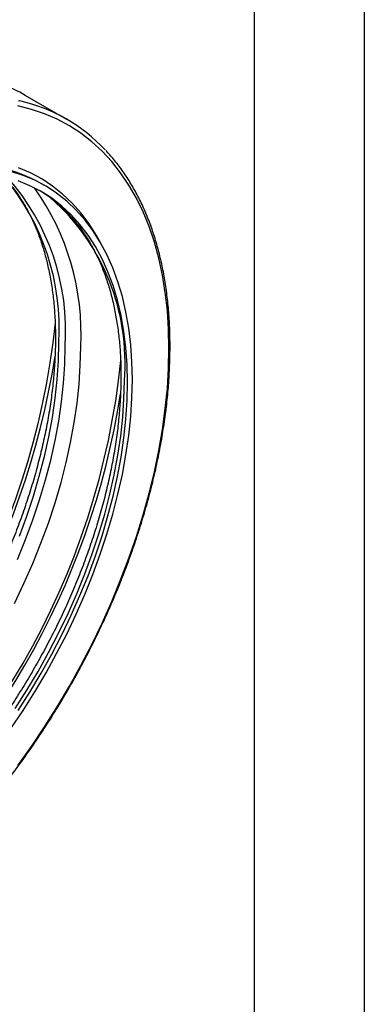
# Model space of a CAD drawing. Header units: millimetres. Extents: x 0 to 140, y 0 to 108.
# Tile 7 of 8: x 130 to 140, y 65 to 93. Entities that reach past the tile are written whole.
import ezdxf

# ---------------------------------------------------------------- set-up
doc = ezdxf.new("R2010")
doc.units = ezdxf.units.MM
doc.header["$LTSCALE"] = 0.5
doc.layers.add('TEXT', color=140, linetype='Continuous', lineweight=25)

msp = doc.modelspace()

# ---------------------------------------------------------------- linework, layer by layer
at = {"color": 7, "linetype": 'Continuous'}
msp.add_line((139.701, 107.951), (139.701, 0.001), dxfattribs=at)
for p, q in [((131.134, 90.075), (129.94, 90.765)), ((130.497, 88.173), (130.406, 88.225))]:
    msp.add_line(p, q)
at = {"flags": 128}
for points in [[(134.077, 83.485), (134.065, 84.037), (134.03, 84.574), (133.971, 85.094), (133.889, 85.597), (133.784, 86.082), (133.656, 86.546), (133.505, 86.99), (133.332, 87.412), (133.138, 87.811), (132.922, 88.186), (132.685, 88.537), (132.428, 88.862), (132.151, 89.16), (131.856, 89.431), (131.542, 89.675), (131.21, 89.891), (130.862, 90.077), (130.498, 90.235), (130.119, 90.362), (129.726, 90.46)], [(129.779, 90.603), (129.742, 90.611)], [(132.115, 86.513), (131.991, 86.736), (131.777, 87.073), (131.542, 87.384), (131.288, 87.669), (131.015, 87.928), (130.723, 88.158), (130.413, 88.361), (130.087, 88.535), (129.746, 88.68)], [(133.024, 82.587), (133.012, 83.097), (132.977, 83.593), (132.919, 84.072), (132.838, 84.534), (132.735, 84.978), (132.608, 85.401), (132.46, 85.803), (132.29, 86.184), (132.099, 86.541), (131.887, 86.874), (131.654, 87.182), (131.402, 87.464), (131.132, 87.72), (130.843, 87.949), (130.537, 88.149), (130.214, 88.322), (129.875, 88.465), (129.522, 88.579)], [(132.882, 82.505), (132.871, 83.011), (132.836, 83.503), (132.778, 83.978), (132.697, 84.436), (132.593, 84.874), (132.467, 85.294), (132.319, 85.691), (132.149, 86.067), (131.957, 86.42), (131.746, 86.748), (131.513, 87.052), (131.262, 87.329), (130.991, 87.58), (130.703, 87.804), (130.397, 87.999), (130.075, 88.166), (129.737, 88.304)], [(130.696, 87.795), (130.612, 87.856), (130.351, 88.025)], [(129.77, 78.091), (129.982, 78.664), (130.173, 79.237), (130.343, 79.809), (130.491, 80.378), (130.617, 80.943), (130.721, 81.502), (130.802, 82.053), (130.86, 82.595), (130.895, 83.127), (130.906, 83.646)], [(129.629, 76.15), (129.902, 76.723), (130.156, 77.301), (130.39, 77.882), (130.604, 78.465), (130.797, 79.048), (130.969, 79.63), (131.118, 80.209), (131.246, 80.783), (131.35, 81.351), (131.432, 81.911), (131.49, 82.462), (131.525, 83.002), (131.537, 83.53)], [(129.718, 77.415), (129.95, 77.986), (130.162, 78.559), (130.354, 79.133), (130.524, 79.705), (130.672, 80.274), (130.798, 80.839), (130.902, 81.397), (130.983, 81.949), (131.041, 82.491), (131.076, 83.022), (131.087, 83.542)], [(129.726, 71.487), (130.119, 72.039), (130.498, 72.605), (130.862, 73.182), (131.21, 73.771), (131.542, 74.369), (131.856, 74.975), (132.151, 75.588), (132.428, 76.206), (132.685, 76.827), (132.922, 77.451), (133.138, 78.076), (133.332, 78.699), (133.505, 79.321), (133.656, 79.938), (133.784, 80.551), (133.889, 81.157), (133.971, 81.755), (134.03, 82.343), (134.065, 82.92), (134.077, 83.485)], [(129.522, 72.552), (129.875, 73.074), (130.214, 73.608), (130.537, 74.153), (130.843, 74.707), (131.132, 75.269), (131.402, 75.838), (131.654, 76.411), (131.887, 76.987), (132.099, 77.565), (132.29, 78.143), (132.46, 78.72), (132.608, 79.293), (132.735, 79.863), (132.838, 80.426), (132.919, 80.981), (132.977, 81.527), (133.012, 82.063), (133.024, 82.587)], [(129.647, 73.127), (129.984, 73.655), (130.307, 74.194), (130.612, 74.743), (130.901, 75.299), (131.171, 75.863), (131.423, 76.431), (131.655, 77.002), (131.867, 77.575), (132.058, 78.149), (132.228, 78.721), (132.377, 79.29), (132.503, 79.855), (132.607, 80.413), (132.688, 80.964), (132.745, 81.506), (132.78, 82.038), (132.792, 82.558)], [(129.737, 73.075), (130.075, 73.603), (130.397, 74.142), (130.703, 74.691), (130.991, 75.247), (131.262, 75.81), (131.513, 76.378), (131.746, 76.95), (131.957, 77.523), (132.149, 78.096), (132.319, 78.669), (132.467, 79.238), (132.593, 79.802), (132.697, 80.361), (132.778, 80.912), (132.836, 81.454), (132.871, 81.986), (132.882, 82.505)]]:
    msp.add_lwpolyline(points, dxfattribs=at)
for centre, radius, start, end in [((127.522, 86.559), 4.852, 60.103, 77.3463), ((128.73, 85.911), 4.809, 43.0918, 77.3977), ((128.323, 84.6), 4.18, 60.1144, 76.5247), ((124.121, 84.056), 6.798, 356.5392, 40.0218), ((124.473, 84), 6.63, 356.0405, 41.5918), ((124.339, 83.915), 7.208, 356.9421, 35.5213), ((126.501, 83.078), 6.313, 355.2681, 48.3451), ((109.083, 86.448), 21.837, 305.8023, 354.1609), ((108.667, 86.69), 22.394, 308.6247, 351.2028), ((110.969, 85.36), 21.837, 305.8023, 354.1609), ((110.552, 85.602), 22.394, 308.6247, 351.2028)]:
    msp.add_arc(centre, radius, start, end)
for points, knots in [([(134.108, 83.535), (134.107, 83.628), (134.106, 83.897), (134.087, 84.334), (134.044, 84.84), (133.98, 85.33), (133.895, 85.806), (133.789, 86.264), (133.663, 86.705), (133.516, 87.127), (133.35, 87.529), (133.163, 87.912), (132.958, 88.272), (132.733, 88.611), (132.502, 88.915), (132.337, 89.095), (132.26, 89.179)], [0, 0, 0, 0, 0.039363, 0.114115, 0.188876, 0.263637, 0.338391, 0.413133, 0.487854, 0.562545, 0.637194, 0.711789, 0.786318, 0.860769, 0.935133, 1, 1, 1, 1]), ([(129.316, 88.425), (129.388, 88.345), (129.538, 88.179), (129.743, 87.898), (129.936, 87.591), (130.11, 87.262), (130.266, 86.913), (130.403, 86.544), (130.52, 86.155), (130.618, 85.749), (130.697, 85.325), (130.755, 84.885), (130.793, 84.43), (130.807, 84.059), (130.809, 83.757), (130.806, 83.452), (130.788, 83.037), (130.747, 82.533), (130.685, 82.019), (130.603, 81.497), (130.5, 80.968), (130.377, 80.433), (130.235, 79.894), (130.074, 79.352), (129.893, 78.808), (129.694, 78.264), (129.476, 77.722), (129.241, 77.181), (128.989, 76.645), (128.721, 76.114), (128.437, 75.59), (128.138, 75.073), (127.824, 74.565), (127.497, 74.068), (127.158, 73.583), (126.807, 73.11), (126.444, 72.652), (126.072, 72.209), (125.691, 71.782), (125.302, 71.372), (124.905, 70.981), (124.503, 70.609), (124.096, 70.258), (123.684, 69.927), (123.27, 69.618), (122.854, 69.332), (122.438, 69.07), (122.021, 68.831), (121.607, 68.616), (121.194, 68.427), (120.786, 68.262), (120.381, 68.123), (119.983, 68.01), (119.59, 67.923), (119.206, 67.862), (118.829, 67.827), (118.461, 67.818), (118.104, 67.836), (117.777, 67.874), (117.576, 67.919), (117.485, 67.94)], [0, 0, 0, 0, 0.016895, 0.034868, 0.052763, 0.070585, 0.088344, 0.106051, 0.123717, 0.141352, 0.158967, 0.176568, 0.194161, 0.211751, 0.218207, 0.22744, 0.245029, 0.262624, 0.280224, 0.29783, 0.315441, 0.333059, 0.350683, 0.368312, 0.385945, 0.403584, 0.421226, 0.438872, 0.45652, 0.474171, 0.491823, 0.509475, 0.527127, 0.544779, 0.562428, 0.580076, 0.59772, 0.615361, 0.632998, 0.650629, 0.668256, 0.685876, 0.703489, 0.721095, 0.738695, 0.756287, 0.773873, 0.791452, 0.809027, 0.8266, 0.844172, 0.861747, 0.879329, 0.896926, 0.914545, 0.932196, 0.94989, 0.967638, 0.985453, 1, 1, 1, 1]), ([(130.675, 87.809), (130.677, 87.808), (130.771, 87.744), (130.943, 87.594), (131.19, 87.358), (131.418, 87.095), (131.629, 86.81), (131.821, 86.503), (131.996, 86.174), (132.152, 85.824), (132.288, 85.455), (132.406, 85.067), (132.504, 84.66), (132.582, 84.236), (132.641, 83.796), (132.679, 83.341), (132.693, 82.971), (132.694, 82.752), (132.694, 82.694)], [0, 0, 0, 0, 0.0012809, 0.0722089, 0.1429711, 0.2134841, 0.2837026, 0.3536178, 0.4232488, 0.4926316, 0.5618104, 0.6308298, 0.6997311, 0.76855, 0.8373157, 0.9060515, 0.9747753, 1, 1, 1, 1]), ([(118.271, 65.019), (118.279, 65.017), (118.41, 64.98), (118.676, 64.934), (119.069, 64.881), (119.475, 64.859), (119.89, 64.864), (120.314, 64.895), (120.745, 64.954), (121.184, 65.04), (121.629, 65.153), (122.078, 65.292), (122.532, 65.458), (122.989, 65.65), (123.448, 65.867), (123.908, 66.109), (124.368, 66.376), (124.828, 66.667), (125.286, 66.981), (125.741, 67.318), (126.193, 67.677), (126.64, 68.056), (127.081, 68.457), (127.517, 68.876), (127.944, 69.315), (128.364, 69.771), (128.775, 70.244), (129.176, 70.732), (129.566, 71.236), (129.944, 71.753), (130.311, 72.283), (130.664, 72.824), (131.003, 73.375), (131.328, 73.936), (131.638, 74.505), (131.932, 75.081), (132.21, 75.663), (132.47, 76.249), (132.713, 76.838), (132.938, 77.429), (133.144, 78.021), (133.331, 78.613), (133.499, 79.203), (133.647, 79.79), (133.775, 80.373), (133.883, 80.951), (133.97, 81.522), (134.037, 82.086), (134.082, 82.64), (134.105, 83.123), (134.107, 83.418), (134.108, 83.535)], [0, 0, 0, 0, 0.00122, 0.022025, 0.042851, 0.063702, 0.084578, 0.105477, 0.126398, 0.147336, 0.16829, 0.189255, 0.210228, 0.231208, 0.252191, 0.273177, 0.294163, 0.315148, 0.336132, 0.357114, 0.378094, 0.399072, 0.420048, 0.441022, 0.461993, 0.482963, 0.50393, 0.524897, 0.545862, 0.566826, 0.587788, 0.608751, 0.629713, 0.650674, 0.671636, 0.692598, 0.713561, 0.734524, 0.755488, 0.776453, 0.79742, 0.818389, 0.839359, 0.860331, 0.881306, 0.902283, 0.923263, 0.944245, 0.96523, 0.986218, 1, 1, 1, 1]), ([(132.694, 82.694), (132.694, 82.609), (132.692, 82.364), (132.674, 81.948), (132.632, 81.444), (132.57, 80.93), (132.488, 80.408), (132.386, 79.879), (132.263, 79.344), (132.121, 78.805), (131.959, 78.263), (131.778, 77.72), (131.579, 77.176), (131.362, 76.633), (131.127, 76.093), (130.875, 75.557), (130.606, 75.026), (130.322, 74.501), (130.023, 73.984), (129.71, 73.477), (129.383, 72.98), (129.043, 72.494), (128.692, 72.022), (128.33, 71.563), (127.958, 71.12), (127.576, 70.693), (127.187, 70.284), (126.791, 69.893), (126.389, 69.521), (125.981, 69.169), (125.57, 68.839), (125.156, 68.53), (124.74, 68.244), (124.323, 67.981), (123.907, 67.742), (123.492, 67.528), (123.08, 67.338), (122.671, 67.174), (122.267, 67.035), (121.868, 66.922), (121.476, 66.834), (121.091, 66.773), (120.715, 66.738), (120.347, 66.729), (119.989, 66.747), (119.642, 66.79), (119.305, 66.86), (118.99, 66.951), (118.795, 67.032), (118.702, 67.07)], [0, 0, 0, 0, 0.011268, 0.032736, 0.054211, 0.075692, 0.097179, 0.118674, 0.140177, 0.161686, 0.183202, 0.204725, 0.226252, 0.247785, 0.269321, 0.290861, 0.312404, 0.333948, 0.355492, 0.377037, 0.39858, 0.420122, 0.441661, 0.463196, 0.484727, 0.506252, 0.527772, 0.549284, 0.570789, 0.592287, 0.613775, 0.635255, 0.656727, 0.67819, 0.699646, 0.721096, 0.742543, 0.76399, 0.78544, 0.8069, 0.828377, 0.849881, 0.871424, 0.893019, 0.914681, 0.936423, 0.958257, 0.980189, 1, 1, 1, 1])]:
    msp.add_open_spline(points, degree=3, knots=knots)
at = {"layer": 'TEXT'}
msp.add_line((136.525, 104.775), (136.525, 3.175), dxfattribs=at)

doc.saveas('drawing.dxf')
